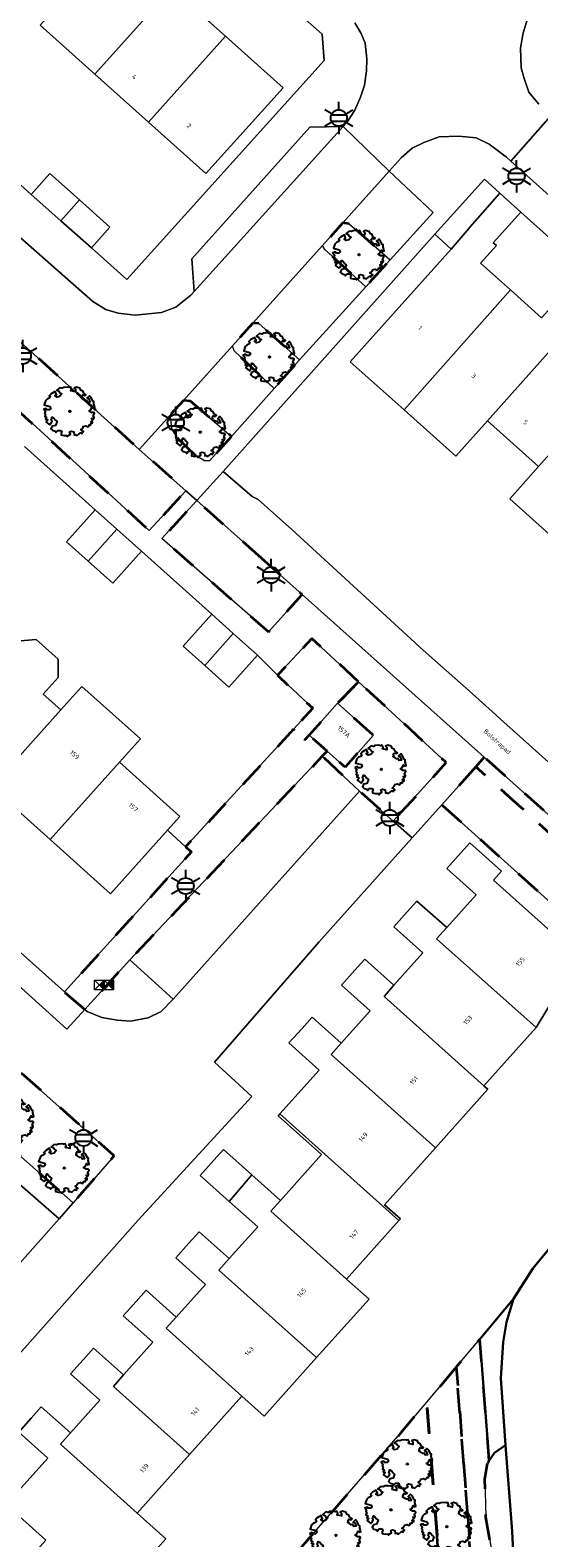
# Model space of a CAD drawing. Extents: x 105780 to 185197, y 477999 to 525027.
# Tile 223 of 256: x 108764 to 108804, y 479483 to 479600. Entities that reach past the tile are written whole.
import ezdxf
from ezdxf.enums import TextEntityAlignment as Align

# ---------------------------------------------------------------- set-up
doc = ezdxf.new("R2010")
doc.units = 0
doc.linetypes.add('XX-HIDDEN', pattern=[4, 2, -2])
for name, color, linetype, lineweight in [('B-GV-GR-BEPLANTING_CULTUUR_VASTE-PLANTENVAK-A', 252, 'Continuous', 5), ('B-GV-GR-BOOM-S', 252, 'Continuous', 25), ('B-GV-GR-MATERIAALGRENS-G', 252, 'XX-HIDDEN', 35), ('B-RO-IE-MEUBILAIR_WEGMEUBILAIR-S', 252, 'Continuous', 25), ('B-WE-GW-WATERGANG_SLOOT_INSTEEK-G', 252, 'Continuous', 30), ('B-XX-KG-KADASTRAAL_BEBOUWING-G', 252, 'Continuous', 20), ('B1-WE-OG-BEBOUWING-T18', 7, 'Continuous', 18), ('B1-WE-OG-TERREIN_ERF-GV', 252, 'Continuous', 18), ('B1-WE-OG-TOPOGRAFIE-T18', 10, 'Continuous', 18), ('B1-WE-VH-VERHARDING_ASFALT-GV', 252, 'Continuous', 18), ('B1-WE-VH-VERHARDING_BETONSTRAATSTEEN-GV', 252, 'Continuous', 18), ('B1-WE-VH-VERHARDING_TEGEL-GV', 252, 'Continuous', 18), ('Default', 7, 'Continuous', 0)]:
    doc.layers.add(name, color=color, linetype=linetype, lineweight=lineweight)
doc.styles.add('NLCS-ISO', font='NLCS-ISO.ttf')
doc.styles.add('NLCS-ISO-M200-T18', font='NLCS-ISO.ttf', dxfattribs={"height": 0.36})

# ---------------------------------------------------------------- blocks, each defined once
blk = doc.blocks.new('B-SIE-WEG_LICHTMAST-SO')
at = {"ltscale": 0.1}
for p, q in [((0, 1.27), (0, 2.53)), ((-1.1, 0.63), (-2.19, 1.27)), ((1.1, 0.63), (2.19, 1.27)), ((-1.1, -0.63), (-2.19, -1.27)), ((0, -1.27), (0, -2.53)), ((1.1, -0.63), (2.19, -1.27))]:
    blk.add_line(p, q, dxfattribs=at)
at = {"flags": 128}
for points in [[(-1.16, 0.5), (1.16, 0.5)], [(-1.16, -0.5), (1.16, -0.5)]]:
    blk.add_lwpolyline(points, dxfattribs=at)
at = {"ltscale": 0.1}
blk.add_circle((0, 0), 1.27, dxfattribs=at)
at = {"style": 'NLCS-ISO'}
blk.add_attdef('TYPE', text='', height=1.8, dxfattribs=at).set_placement((0, 2.53), align=Align.BOTTOM_CENTER)
blk = doc.blocks.new('B-SGR-BOOM_06')
at = {"linetype": 'Continuous', "flags": 128}
blk.add_lwpolyline([(1.08, 1.41), (1.01, 1.58), (0.88, 1.63), (0.78, 1.81), (0.51, 1.88), (0.34, 1.81), (0.44, 1.71), (0.43, 1.52), (0.09, 1.59), (0.14, 1.73), (0.07, 1.88), (-0.06, 1.84), (-0.19, 1.88), (-0.46, 1.86), (-0.6, 1.79), (-0.78, 1.83), (-1.02, 1.64), (-0.85, 1.56), (-0.8, 1.46), (-0.63, 1.37), (-0.8, 1.16), (-1.02, 1.11), (-1.17, 1.24), (-1.05, 1.29), (-1.15, 1.54), (-1.45, 1.37), (-1.6, 1.21), (-1.52, 1.14), (-1.6, 1.01), (-1.77, 0.94), (-1.89, 0.82), (-2, 0.49), (-1.55, 0.37), (-1.48, 0.22), (-1.6, 0.12), (-1.8, 0.12), (-1.84, 0.22), (-2.04, 0.15), (-1.9, -0.07), (-1.97, -0.15), (-1.89, -0.22), (-1.95, -0.4), (-1.81, -0.47), (-1.89, -0.62), (-1.77, -0.64), (-1.72, -0.68), (-1.85, -0.84), (-1.57, -1.07), (-1.47, -0.97), (-1.38, -0.79), (-1.45, -0.7), (-1.37, -0.47), (-1.25, -0.54), (-1.12, -0.7), (-1, -0.8), (-1.12, -1.12), (-1.37, -1.17), (-1.47, -1.36), (-1.33, -1.51), (-1.13, -1.56), (-1.11, -1.61), (-1.08, -1.66), (-0.93, -1.49), (-0.73, -1.49), (-0.63, -1.56), (-0.68, -1.71), (-0.68, -1.84), (-0.46, -1.89), (-0.24, -1.88), (-0.19, -1.98), (-0.09, -1.86), (0.04, -1.79), (-0.02, -1.6), (0.11, -1.56), (0.31, -1.61), (0.34, -1.84), (0.46, -1.83), (0.58, -1.89), (0.83, -1.69), (0.95, -1.74), (0.93, -1.66), (1.06, -1.59), (0.96, -1.49), (0.85, -1.46), (1.03, -1.29), (1.05, -1.19), (1.26, -1.14), (1.42, -1.22), (1.51, -1.12), (1.51, -1.05), (1.65, -1.05), (1.65, -0.95), (1.78, -0.91), (1.78, -0.82), (1.63, -0.82), (1.82, -0.64), (1.7, -0.57), (1.85, -0.62), (1.9, -0.5), (1.82, -0.37), (1.93, -0.18), (1.87, -0.1), (1.7, -0.1), (1.5, 0.03), (1.63, 0.12), (1.75, 0.34), (1.82, 0.24), (1.95, 0.29), (1.87, 0.57), (1.88, 0.75), (1.8, 0.79), (1.67, 1.06), (1.53, 1.21), (1.35, 1.04), (1.47, 0.97), (1.57, 0.72), (1.41, 0.69), (1.33, 0.85), (1.2, 0.82), (1.06, 0.92), (0.9, 1.01), (0.98, 1.07), (0.93, 1.17), (1.01, 1.27), (1.15, 1.22), (1.26, 1.29)], close=True, dxfattribs=at)
blk.add_circle((0, 0), 0.06)
at = {"style": 'NLCS-ISO'}
blk.add_attdef('SOORT', text='', height=0.3, dxfattribs=at).set_placement((0, -0.36), align=Align.TOP_CENTER)
blk = doc.blocks.new('N-SKL-ET_OV_PUTKAST-SO')
at = {"ltscale": 0.5}
for points in [[(0, 0.375), (-0.375, 0), (0, -0.375)], [(0, 0.375), (-0.375, 0), (0, -0.375)], [(0.75, 0.375), (0.375, 0), (0.75, -0.375)], [(0.75, 0.375), (0.375, 0), (0.75, -0.375)]]:
    blk.add_hatch(color=256, dxfattribs=at).paths.add_polyline_path(points)
for p, q in [((-0.75, 0.375), (0, -0.375)), ((0, 0.375), (-0.75, -0.375)), ((0, 0.375), (0.75, -0.375)), ((0.75, 0.375), (0, -0.375))]:
    blk.add_line(p, q, dxfattribs=at)
at = {"ltscale": 0.5, "flags": 128}
for points in [[(-0.75, 0.375), (0, 0.375), (0, -0.375), (-0.75, -0.375)], [(0, 0.375), (0.75, 0.375), (0.75, -0.375), (0, -0.375)]]:
    blk.add_lwpolyline(points, close=True, dxfattribs=at)

msp = doc.modelspace()

# ---------------------------------------------------------------- linework, layer by layer
at = {"layer": 'B-GV-GR-BEPLANTING_CULTUUR_VASTE-PLANTENVAK-A', "flags": 128}
msp.add_lwpolyline([(108802.014, 479483.062), (108801.501, 479489.79), (108800.631, 479489.183), (108800.226, 479488.589), (108800.105, 479488.412), (108799.877, 479487.146), (108799.959, 479484.178), (108800.777, 479479.459), (108800.453, 479478.565), (108798.891, 479478.063), (108799.45, 479466.219), (108801.199, 479466.408), (108801.698, 479466.443), (108802.821, 479466.521)], close=True, dxfattribs=at)
at = {"layer": 'B-GV-GR-MATERIAALGRENS-G', "flags": 128}
for points in [[(108745.433, 479587.027), (108773.695, 479561.116), (108776.562, 479564.213), (108772.928, 479567.453), (108752.666, 479585.738), (108751.221, 479586.793), (108749.776, 479587.439), (108748.626, 479587.623), (108747.274, 479587.555), (108746.126, 479587.266)], [(108789.309, 479585.046), (108788.798, 479585.11), (108787.227, 479583.356), (108787.412, 479583.03), (108790.586, 479580.125), (108792.492, 479582.227)], [(108782.263, 479577.265), (108781.785, 479577.297), (108780.196, 479575.53), (108780.321, 479575.133), (108783.447, 479572.212), (108785.425, 479574.434)], [(108776.913, 479571.214), (108776.369, 479571.277), (108775.335, 479570.128), (108775.497, 479569.005), (108775.95, 479568.271), (108777.305, 479566.985), (108778.023, 479566.572), (108778.416, 479566.554), (108780.12, 479568.47)], [(108782.485, 479558.932), (108777.406, 479563.46), (108774.698, 479560.501), (108779.941, 479555.906), (108783.011, 479553.215), (108785.621, 479556.136)], [(108790.033, 479549.334), (108786.377, 479552.708), (108783.713, 479549.83), (108786.457, 479547.26), (108784.958, 479545.625), (108785.851, 479544.788), (108786.183, 479545.162), (108786.182, 479545.163), (108788.398, 479547.652)], [(108790.033, 479549.334), (108788.398, 479547.652), (108791.198, 479545.159), (108789.221, 479542.939), (108788.982, 479542.67), (108787.579, 479543.919), (108787.203, 479543.521), (108790.102, 479540.804), (108792.739, 479538.457), (108793.389, 479539.176), (108796.872, 479543.024)], [(108787.203, 479543.521), (108787.579, 479543.919), (108786.183, 479545.162), (108785.851, 479544.788), (108784.958, 479545.625), (108776.541, 479536.446), (108776.996, 479536.054), (108767.083, 479525.139), (108768.685, 479523.771), (108772.195, 479527.641)], [(108799.173, 479542.701), (108796.526, 479539.73), (108813.541, 479524.444), (108817.848, 479524.2), (108823.946, 479518.66), (108824.307, 479518.665), (108825.607, 479518.885)], [(108799.84, 479543.446), (108799.173, 479542.701), (108825.607, 479518.885), (108826.865, 479519.098), (108815.789, 479529.16)], [(108763.095, 479519.373), (108759.841, 479515.688), (108767.767, 479508.697), (108770.972, 479512.363)], [(108800.105, 479488.412), (108800.226, 479488.589), (108799.49, 479498.059), (108797.653, 479495.876), (108798.665, 479482.854), (108798.891, 479478.063), (108800.453, 479478.565), (108800.777, 479479.459), (108799.959, 479484.178), (108799.877, 479487.146)], [(108797.653, 479495.876), (108795.357, 479493.15), (108796.17, 479482.698), (108796.414, 479477.524), (108797.453, 479477.601), (108798.891, 479478.063), (108798.665, 479482.854)], [(108796.17, 479482.698), (108795.357, 479493.15), (108793.307, 479490.714), (108781.396, 479477.032), (108779.971, 479476.308), (108778.558, 479475.698), (108776.828, 479474.145), (108774.507, 479471.525), (108779.639, 479466.978), (108781.092, 479468.824), (108784.336, 479472.328), (108786.702, 479474.036), (108790.719, 479476.133), (108795.598, 479477.464), (108796.414, 479477.524)]]:
    msp.add_lwpolyline(points, close=True, dxfattribs=at)
at = {"layer": 'B-WE-GW-WATERGANG_SLOOT_INSTEEK-G', "flags": 128}
msp.add_lwpolyline([(108813.474, 479515.52), (108803.635, 479503.566), (108802.126, 479501.19), (108801.576, 479499.373), (108801.309, 479497.828), (108801.124, 479495.013), (108801.501, 479489.79), (108802.014, 479483.062), (108802.821, 479466.521)], dxfattribs=at)
msp.add_lwpolyline([(108801.124, 479495.013), (108801.309, 479497.828), (108801.576, 479499.373), (108802.126, 479501.19), (108799.49, 479498.059), (108800.226, 479488.589), (108800.631, 479489.183), (108801.501, 479489.79)], close=True, dxfattribs=at)
at = {"layer": 'B-XX-KG-KADASTRAAL_BEBOUWING-G', "flags": 128}
for points in [[(108775.459, 479603.425), (108771.196, 479607.243), (108765.196, 479600.545), (108769.459, 479596.727)], [(108779.651, 479599.671), (108775.459, 479603.425), (108769.459, 479596.727), (108773.651, 479592.971)], [(108779.651, 479599.671), (108773.651, 479592.971), (108778.13, 479588.96), (108784.14, 479595.65)], [(108764.491, 479587.343), (108766.802, 479585.284), (108768.253, 479586.912), (108765.941, 479588.971)], [(108801.055, 479587.424), (108799.852, 479588.524), (108795.984, 479584.244), (108797.244, 479583.08), (108797.72, 479583.612), (108798.907, 479585.025)], [(108801.874, 479579.898), (108799.544, 479581.986), (108800.779, 479583.349), (108800.543, 479583.56), (108802.691, 479585.96), (108801.055, 479587.424), (108798.907, 479585.025), (108797.72, 479583.612), (108797.244, 479583.08), (108791.849, 479577.046), (108789.388, 479574.293), (108793.596, 479570.531)], [(108768.253, 479586.912), (108766.802, 479585.284), (108769.187, 479583.16), (108770.637, 479584.788)], [(108809.327, 479580.02), (108807.688, 479581.487), (108805.541, 479579.087), (108804.315, 479577.716), (108801.874, 479579.898), (108793.596, 479570.531), (108797.622, 479566.931), (108800.084, 479569.684)], [(108809.948, 479572.68), (108807.514, 479574.856), (108808.738, 479576.225), (108810.886, 479578.624), (108809.327, 479580.02), (108800.084, 479569.684), (108804.079, 479566.112)], [(108814.04, 479569.02), (108809.948, 479572.68), (108804.079, 479566.112), (108801.819, 479563.585), (108805.91, 479559.927)], [(108771.167, 479561.227), (108769.478, 479562.739), (108767.25, 479560.251), (108768.946, 479558.733)], [(108773.091, 479559.504), (108771.167, 479561.227), (108768.946, 479558.733), (108770.863, 479557.016)], [(108780.254, 479553.09), (108778.574, 479554.594), (108776.346, 479552.106), (108778.033, 479550.595)], [(108782.151, 479551.391), (108780.254, 479553.09), (108778.033, 479550.595), (108779.923, 479548.903)], [(108766.81, 479547.141), (108765.438, 479548.37), (108766.6, 479549.667), (108766.598, 479551.08), (108764.881, 479552.618), (108763.374, 479552.497), (108762.242, 479551.233), (108756.842, 479545.204), (108761.409, 479541.113)], [(108771.378, 479543.049), (108773.015, 479544.876), (108768.447, 479548.968), (108766.81, 479547.141), (108761.409, 479541.113), (108765.977, 479537.02)], [(108787.579, 479543.919), (108788.982, 479542.67), (108789.221, 479542.939), (108791.198, 479545.159), (108788.398, 479547.652), (108786.182, 479545.163), (108786.183, 479545.162)], [(108771.378, 479543.049), (108765.977, 479537.02), (108770.693, 479532.795), (108775.131, 479537.749), (108776.094, 479538.824)], [(108796.908, 479530.15), (108796.101, 479529.28), (108803.897, 479522.374), (108807.221, 479527.886), (108806.288, 479528.722), (108800.564, 479533.848), (108801.189, 479534.545), (108798.708, 479536.766), (108796.921, 479534.771), (108799.211, 479532.721)], [(108796.908, 479530.15), (108794.588, 479532.227), (108793.834, 479531.386), (108792.781, 479530.21), (108795.049, 479528.18), (108792.786, 479525.653), (108792.016, 479524.793), (108799.812, 479517.812), (108803.897, 479522.374), (108796.101, 479529.28)], [(108792.786, 479525.653), (108790.51, 479527.691), (108789.74, 479526.832), (108788.703, 479525.674), (108790.948, 479523.664), (108788.685, 479521.137), (108787.899, 479520.259), (108796.028, 479512.98), (108800.113, 479517.542), (108799.812, 479517.812), (108792.016, 479524.793)], [(108788.685, 479521.137), (108786.409, 479523.175), (108785.623, 479522.298), (108784.603, 479521.158), (108786.96, 479519.047), (108783.895, 479515.625), (108793.182, 479507.307), (108793.293, 479507.431), (108792.053, 479508.541), (108796.028, 479512.98), (108787.899, 479520.259)], [(108783.895, 479515.625), (108783.772, 479515.487), (108787.151, 479512.461), (108783.934, 479508.868), (108783.189, 479508.036), (108789.097, 479502.745), (108793.182, 479507.307)], [(108781.701, 479510.868), (108779.488, 479512.85), (108778.743, 479512.018), (108777.681, 479510.833), (108779.945, 479508.806)], [(108783.934, 479508.868), (108781.701, 479510.868), (108779.945, 479508.806), (108782.165, 479506.818), (108779.944, 479504.339), (108779.14, 479503.442), (108786.763, 479496.615), (108790.849, 479501.177), (108789.097, 479502.745), (108783.189, 479508.036)], [(108779.14, 479503.442), (108779.944, 479504.339), (108777.602, 479506.437), (108776.798, 479505.539), (108775.775, 479504.397), (108778.087, 479502.327), (108775.804, 479499.778), (108775.024, 479498.906), (108780.926, 479493.622), (108782.679, 479492.053), (108786.763, 479496.615)], [(108775.024, 479498.906), (108775.804, 479499.778), (108773.462, 479501.876), (108772.681, 479501.004), (108771.675, 479499.881), (108773.987, 479497.811), (108771.704, 479495.262), (108770.908, 479494.373), (108776.84, 479489.06), (108780.926, 479493.622)], [(108770.908, 479494.373), (108771.704, 479495.262), (108769.361, 479497.36), (108768.565, 479496.471), (108767.555, 479495.343), (108769.844, 479493.292), (108767.561, 479490.743), (108766.769, 479489.858), (108772.755, 479484.498), (108776.84, 479489.06)], [(108772.755, 479484.498), (108766.769, 479489.858), (108767.561, 479490.743), (108765.285, 479492.782), (108764.492, 479491.896), (108763.519, 479490.809), (108765.787, 479488.777), (108762.543, 479485.154), (108765.635, 479482.386), (108764.301, 479480.896), (108769.441, 479476.293), (108774.993, 479482.494)]]:
    msp.add_lwpolyline(points, close=True, dxfattribs=at)
at = {"layer": 'B1-WE-OG-TERREIN_ERF-GV', "flags": 128}
for points in [[(108739.665, 479601.561), (108743.595, 479598.202), (108745.232, 479597.965), (108745.296, 479600.144), (108748.43, 479600.052), (108751.593, 479599.959), (108751.529, 479597.78), (108752.897, 479597.733), (108755.979, 479594.925), (108757.429, 479596.553), (108759.745, 479594.491), (108762.118, 479592.377), (108760.668, 479590.749), (108761.207, 479590.269), (108764.491, 479587.343), (108765.941, 479588.971), (108768.253, 479586.912), (108770.637, 479584.788), (108769.187, 479583.16), (108771.949, 479580.7), (108787.342, 479597.792), (108787.182, 479599.826), (108771.256, 479613.919)], [(108775.459, 479603.425), (108779.651, 479599.671), (108784.14, 479595.65), (108778.13, 479588.96), (108773.651, 479592.971), (108769.459, 479596.727), (108765.196, 479600.545)], [(108805.91, 479559.927), (108801.819, 479563.585), (108804.079, 479566.112), (108800.084, 479569.684), (108797.622, 479566.931), (108793.596, 479570.531), (108789.388, 479574.293), (108791.849, 479577.046), (108797.244, 479583.08), (108795.984, 479584.244), (108779.476, 479565.731), (108781.727, 479563.776), (108782.212, 479563.539), (108784.814, 479561.198), (108795.069, 479551.796), (108798.653, 479548.634), (108800.735, 479546.762), (108801.11, 479546.421), (108803.34, 479544.415), (108806.609, 479541.47)], [(108763.374, 479552.497), (108764.881, 479552.618), (108766.598, 479551.08), (108766.6, 479549.667), (108765.438, 479548.37), (108766.81, 479547.141), (108768.447, 479548.968), (108773.015, 479544.876), (108771.378, 479543.049), (108776.094, 479538.824), (108775.131, 479537.749), (108776.541, 479536.446), (108784.958, 479545.625), (108786.457, 479547.26), (108783.713, 479549.83), (108782.151, 479551.391), (108779.923, 479548.903), (108778.033, 479550.595), (108776.346, 479552.106), (108778.574, 479554.594), (108773.091, 479559.504), (108770.863, 479557.016), (108768.946, 479558.733), (108767.25, 479560.251), (108769.478, 479562.739), (108763.971, 479567.671)], [(108813.541, 479524.444), (108796.526, 479539.73), (108796.027, 479539.173), (108794.211, 479537.147), (108786.932, 479529.026), (108778.788, 479519.652), (108781.716, 479516.973), (108772.848, 479507.326), (108764.009, 479497.37), (108755.376, 479487.976), (108756.182, 479487.306), (108764.334, 479480.537)], [(108765.635, 479482.386), (108762.543, 479485.154), (108765.787, 479488.777), (108763.519, 479490.809), (108764.492, 479491.896), (108765.285, 479492.782), (108767.561, 479490.743), (108769.844, 479493.292), (108767.555, 479495.343), (108768.565, 479496.471), (108769.361, 479497.36), (108771.704, 479495.262), (108773.987, 479497.811), (108771.675, 479499.881), (108772.681, 479501.004), (108773.462, 479501.876), (108775.804, 479499.778), (108778.087, 479502.327), (108775.775, 479504.397), (108776.798, 479505.539), (108777.602, 479506.437), (108779.944, 479504.339), (108782.165, 479506.818), (108779.945, 479508.806), (108777.681, 479510.833), (108778.743, 479512.018), (108779.488, 479512.85), (108781.701, 479510.868), (108783.934, 479508.868), (108787.151, 479512.461), (108783.772, 479515.487), (108783.895, 479515.625), (108786.96, 479519.047), (108784.603, 479521.158), (108785.623, 479522.298), (108786.409, 479523.175), (108788.685, 479521.137), (108790.948, 479523.664), (108788.703, 479525.674), (108789.74, 479526.832), (108790.51, 479527.691), (108792.786, 479525.653), (108795.049, 479528.18), (108792.781, 479530.21), (108793.834, 479531.386), (108794.588, 479532.227), (108796.908, 479530.15), (108799.211, 479532.721), (108796.921, 479534.771), (108798.708, 479536.766), (108801.189, 479534.545), (108800.564, 479533.848), (108806.288, 479528.722)], [(108807.221, 479527.886), (108803.897, 479522.374), (108799.812, 479517.812), (108800.113, 479517.542), (108796.028, 479512.98), (108792.053, 479508.541), (108793.293, 479507.431), (108793.182, 479507.307), (108789.097, 479502.745), (108790.849, 479501.177), (108786.763, 479496.615), (108782.679, 479492.053), (108780.926, 479493.622), (108776.84, 479489.06), (108772.755, 479484.498), (108774.993, 479482.494)], [(108781.396, 479477.032), (108793.307, 479490.714), (108795.357, 479493.15), (108797.653, 479495.876), (108799.49, 479498.059), (108802.126, 479501.19), (108803.635, 479503.566), (108813.474, 479515.52)]]:
    msp.add_lwpolyline(points, dxfattribs=at)
for points in [[(108802.691, 479585.96), (108800.543, 479583.56), (108800.779, 479583.349), (108799.544, 479581.986), (108801.874, 479579.898), (108804.315, 479577.716), (108805.541, 479579.087), (108807.688, 479581.487)], [(108765.977, 479537.02), (108761.409, 479541.113), (108756.842, 479545.204), (108752.274, 479549.297), (108747.696, 479553.398), (108750.703, 479556.754), (108746.146, 479560.837), (108741.578, 479564.929), (108736.861, 479569.154), (108733.706, 479565.674), (108747.476, 479553.168), (108742.162, 479547.427), (108767.083, 479525.139), (108776.996, 479536.054), (108776.541, 479536.446), (108775.131, 479537.749), (108770.693, 479532.795)]]:
    msp.add_lwpolyline(points, close=True, dxfattribs=at)
at = {"layer": 'B1-WE-VH-VERHARDING_ASFALT-GV', "flags": 128}
msp.add_lwpolyline([(108752.666, 479585.738), (108772.928, 479567.453), (108775.335, 479570.128), (108776.369, 479571.277), (108780.196, 479575.53), (108781.785, 479577.297), (108784.707, 479580.55), (108787.227, 479583.356), (108788.798, 479585.11), (108792.416, 479589.149), (108788.832, 479592.64), (108777.202, 479579.775), (108776.946, 479579.478), (108775.774, 479578.552), (108774.648, 479578.117), (108772.6, 479577.909), (108771.288, 479578.087), (108770.314, 479578.36), (108769.312, 479578.974), (108753.102, 479593.236)], dxfattribs=at)
at = {"layer": 'B1-WE-VH-VERHARDING_BETONSTRAATSTEEN-GV', "flags": 128}
for points in [[(108789.743, 479600.723), (108790.231, 479599.893), (108790.537, 479599.138), (108790.666, 479597.919), (108790.652, 479596.988), (108790.483, 479595.856), (108790.192, 479594.931), (108789.742, 479593.902), (108789.11, 479592.948), (108788.832, 479592.64), (108792.416, 479589.149), (108793.355, 479590.197), (108794.224, 479590.933), (108795.121, 479591.392), (108796.312, 479591.83), (108797.861, 479591.873), (108799.204, 479591.762), (108800.219, 479591.262), (108801.565, 479590.237), (108801.919, 479589.92), (108805, 479593.438)], [(108804.099, 479594.367), (108803.553, 479595.024), (108803.311, 479595.316), (108802.944, 479596.379), (108802.716, 479597.219), (108802.673, 479598.736), (108802.872, 479599.935), (108803.222, 479601.026)], [(108764.009, 479497.37), (108772.848, 479507.326), (108781.716, 479516.973), (108778.788, 479519.652), (108786.932, 479529.026), (108794.211, 479537.147), (108792.739, 479538.457), (108790.102, 479540.804), (108775.576, 479524.575), (108774.636, 479523.622), (108773.627, 479523.109), (108772.233, 479522.86), (108771.201, 479522.934), (108770.002, 479523.133), (108768.873, 479523.611), (108768.685, 479523.771), (108767.281, 479522.223), (108738.088, 479548.608)], [(108763.095, 479519.373), (108770.972, 479512.363), (108767.767, 479508.697), (108766.673, 479507.447), (108757.855, 479497.544)]]:
    msp.add_lwpolyline(points, dxfattribs=at)
for points in [[(108827.207, 479573.579), (108817.624, 479582.318), (108805, 479593.438), (108801.919, 479589.92), (108824.839, 479569.399), (108843.143, 479553.004), (108846.213, 479556.387), (108833.562, 479567.784), (108827.92, 479572.929)], [(108788.832, 479592.64), (108786.235, 479592.593), (108777.017, 479582.304), (108777.202, 479579.775)], [(108792.416, 479589.149), (108788.798, 479585.11), (108789.309, 479585.046), (108792.492, 479582.227), (108795.854, 479585.935)], [(108790.586, 479580.125), (108787.412, 479583.03), (108787.227, 479583.356), (108784.707, 479580.55), (108781.785, 479577.297), (108782.263, 479577.265), (108785.425, 479574.434)], [(108780.321, 479575.133), (108780.196, 479575.53), (108776.369, 479571.277), (108776.913, 479571.214), (108780.12, 479568.47), (108783.447, 479572.212)], [(108733.706, 479565.674), (108729.372, 479569.609), (108728.056, 479568.187), (108732.436, 479564.258), (108727.208, 479558.441), (108728.862, 479556.946), (108732.247, 479560.692), (108734.026, 479562.818), (108743.425, 479554.463), (108741.544, 479552.432), (108738.088, 479548.608), (108767.281, 479522.223), (108768.685, 479523.771), (108767.083, 479525.139), (108742.162, 479547.427), (108747.476, 479553.168)], [(108790.102, 479540.804), (108787.203, 479543.521), (108772.195, 479527.641), (108775.576, 479524.575)], [(108772.195, 479527.641), (108768.685, 479523.771), (108768.873, 479523.611), (108770.002, 479523.133), (108771.201, 479522.934), (108772.233, 479522.86), (108773.627, 479523.109), (108774.636, 479523.622), (108775.576, 479524.575)], [(108766.673, 479507.447), (108763.396, 479510.292), (108748.554, 479493.443), (108751.606, 479490.526), (108757.855, 479497.544)]]:
    msp.add_lwpolyline(points, close=True, dxfattribs=at)
at = {"layer": 'B1-WE-VH-VERHARDING_TEGEL-GV', "flags": 128}
for points in [[(108771.256, 479613.919), (108787.182, 479599.826), (108787.342, 479597.792), (108771.949, 479580.7), (108769.187, 479583.16), (108766.802, 479585.284), (108764.491, 479587.343), (108761.207, 479590.269)], [(108753.102, 479593.236), (108769.312, 479578.974), (108770.314, 479578.36), (108771.288, 479578.087), (108772.6, 479577.909), (108774.648, 479578.117), (108775.774, 479578.552), (108776.946, 479579.478), (108777.202, 479579.775), (108777.017, 479582.304), (108786.235, 479592.593), (108788.832, 479592.64), (108789.11, 479592.948), (108789.742, 479593.902), (108790.192, 479594.931), (108790.483, 479595.856), (108790.652, 479596.988), (108790.666, 479597.919), (108790.537, 479599.138), (108790.231, 479599.893), (108789.743, 479600.723)], [(108803.222, 479601.026), (108802.872, 479599.935), (108802.673, 479598.736), (108802.716, 479597.219), (108802.944, 479596.379), (108803.311, 479595.316), (108803.553, 479595.024), (108804.099, 479594.367)], [(108824.839, 479569.399), (108801.919, 479589.92), (108801.565, 479590.237), (108800.219, 479591.262), (108799.204, 479591.762), (108797.861, 479591.873), (108796.312, 479591.83), (108795.121, 479591.392), (108794.224, 479590.933), (108793.355, 479590.197), (108792.416, 479589.149), (108795.854, 479585.935), (108792.492, 479582.227), (108790.586, 479580.125), (108785.425, 479574.434), (108783.447, 479572.212), (108780.12, 479568.47), (108778.416, 479566.554), (108778.023, 479566.572), (108777.305, 479566.985), (108775.95, 479568.271), (108775.497, 479569.005), (108775.335, 479570.128), (108772.928, 479567.453), (108776.562, 479564.213), (108777.406, 479563.46), (108779.476, 479565.731), (108795.984, 479584.244), (108799.852, 479588.524), (108801.055, 479587.424), (108802.691, 479585.96), (108807.688, 479581.487)], [(108763.971, 479567.671), (108769.478, 479562.739), (108771.167, 479561.227), (108773.091, 479559.504), (108778.574, 479554.594), (108780.254, 479553.09), (108782.151, 479551.391), (108783.713, 479549.83), (108786.377, 479552.708), (108790.033, 479549.334), (108796.872, 479543.024), (108793.389, 479539.176), (108792.739, 479538.457), (108794.211, 479537.147), (108796.027, 479539.173), (108796.526, 479539.73), (108799.173, 479542.701), (108799.84, 479543.446), (108785.621, 479556.136), (108783.011, 479553.215), (108779.941, 479555.906), (108774.698, 479560.501), (108777.406, 479563.46), (108776.562, 479564.213), (108773.695, 479561.116), (108745.433, 479587.027)], [(108806.609, 479541.47), (108803.34, 479544.415), (108801.11, 479546.421), (108800.735, 479546.762), (108798.653, 479548.634), (108795.069, 479551.796), (108784.814, 479561.198), (108782.212, 479563.539), (108781.727, 479563.776), (108779.476, 479565.731), (108777.406, 479563.46), (108782.485, 479558.932), (108785.621, 479556.136), (108799.84, 479543.446), (108815.789, 479529.16)]]:
    msp.add_lwpolyline(points, dxfattribs=at)
msp.add_lwpolyline([(108745.146, 479528.883), (108741.472, 479532.193), (108737.535, 479535.74), (108733.447, 479539.304), (108729.604, 479542.765), (108725.921, 479546.083), (108722.37, 479549.276), (108721.217, 479548.268), (108724.797, 479545.039), (108763.396, 479510.292), (108766.673, 479507.447), (108767.767, 479508.697), (108759.841, 479515.688), (108753.95, 479520.962), (108748.546, 479525.799)], close=True, dxfattribs=at)

# ---------------------------------------------------------------- block references
at = {"layer": 'B-GV-GR-BOOM-S', "linetype": 'Continuous', "lineweight": 0}
for p in [(108790.072, 479582.643), (108783.082, 479574.651), (108767.508, 479570.427), (108777.692, 479568.796), (108791.799, 479542.502), (108762.752, 479515.131), (108767.076, 479511.413), (108793.838, 479488.327), (108792.558, 479484.745), (108796.915, 479483.44), (108788.263, 479482.752)]:
    msp.add_blockref('B-SGR-BOOM_06', p, dxfattribs=at)
at = {"layer": 'B-RO-IE-MEUBILAIR_WEGMEUBILAIR-S', "xscale": 0.5, "yscale": 0.5, "zscale": 0.5}
for p in [(108788.492, 479593.3), (108802.357, 479588.752), (108763.832, 479574.741), (108775.77, 479569.538), (108783.216, 479557.646), (108792.468, 479538.708), (108776.545, 479533.401), (108768.584, 479513.756)]:
    msp.add_blockref('B-SIE-WEG_LICHTMAST-SO', p, dxfattribs=at)
at = {"layer": 'Default', "color": 1, "linetype": 'Continuous', "lineweight": 0}
msp.add_blockref('N-SKL-ET_OV_PUTKAST-SO', (108770.175, 479525.678), dxfattribs=at)

# ---------------------------------------------------------------- texts
at = {"layer": 'B1-WE-OG-BEBOUWING-T18', "style": 'NLCS-ISO-M200-T18'}
for s, rotation, p in [('4', 318.2, (108772.549, 479596.509)), ('2', 318.2, (108776.812, 479592.691)), ('1', 318.2, (108794.837, 479576.924)), ('3', 318.2, (108799.02, 479573.185)), ('5', 318.2, (108803.063, 479569.57)), ('157A', 318.3, (108788.89, 479545.43)), ('159', 318.2, (108767.887, 479543.627)), ('157', 318.2, (108772.455, 479539.535)), ('155', 48.2, (108802.643, 479527.499)), ('153', 48.2, (108798.557, 479522.937)), ('151', 48.2, (108794.346, 479518.234)), ('149', 48.2, (108790.386, 479513.813)), ('147', 48.2, (108789.67, 479506.233)), ('145', 48.2, (108785.585, 479501.672)), ('143', 48.2, (108781.5, 479497.11)), ('141', 48.2, (108777.288, 479492.407)), ('139', 48.2, (108773.329, 479487.986))]:
    msp.add_text(s, height=0.36, rotation=rotation, dxfattribs=at).set_placement(p, align=Align.MIDDLE)
at = {"layer": 'B1-WE-OG-TOPOGRAFIE-T18', "style": 'NLCS-ISO-M200-T18'}
msp.add_text('Bolstrapad', height=0.36, rotation=318, dxfattribs=at).set_placement((108800.822, 479544.623), align=Align.MIDDLE)

doc.saveas('drawing.dxf')
